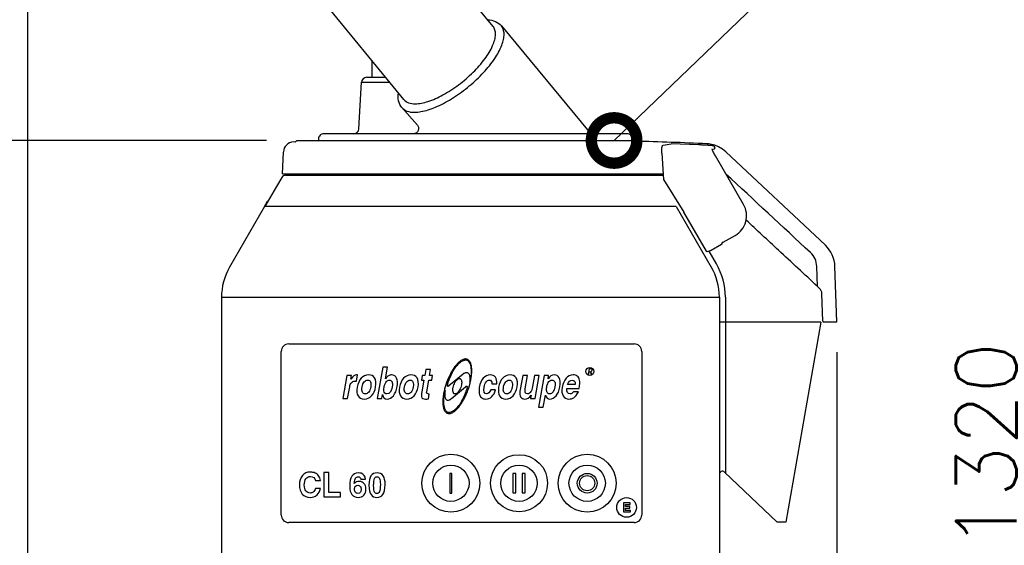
# Model space of a CAD drawing. Extents: x 460 to 8195, y 0 to 5507.
# Tile 22 of 30: x 4640 to 5290, y 1284 to 1631. Entities that reach past the tile are written whole.
import ezdxf

# ---------------------------------------------------------------- set-up
doc = ezdxf.new("R2010")
doc.units = 0
doc.header["$LTSCALE"] = 2
doc.header["$PDMODE"] = 3
doc.layers.get('0').update_dxf_attribs({"linetype": 'CONTINUOUS'})
doc.layers.get('DEFPOINTS').update_dxf_attribs({"linetype": 'CONTINUOUS'})
doc.layers.add('SUNPOU', color=7, linetype='CONTINUOUS')
doc.styles.get("Standard").update_dxf_attribs({"font": 'romans.shx', "bigfont": 'extfont.shx'})
doc.dimstyles.get("Standard").update_dxf_attribs({"dimscale": 20, "dimtxt": 2, "dimasz": 3, "dimexe": 1, "dimexo": 1, "dimgap": 0.6, "dimtad": 3, "dimdec": 0, "dimzin": 0, "dimdsep": 46, "dimtxsty": 'STANDARD', "dimblk1": 'OPEN', "dimblk2": 'OPEN', "dimsah": 1, "dimcen": 1.5, "dimadec": 0, "dimazin": 0, "dimtfac": 1, "dimtdec": 0, "dimtmove": 0, "dimatfit": 0, "dimldrblk": 'DOTSMALL', "dimfxl": 1, "dimtvp": 1, "dimtolj": 1, "dimtzin": 0, "dimarcsym": 0})

# ---------------------------------------------------------------- blocks, each defined once
blk = doc.blocks.new('_OPEN')
at = {"color": 0, "linetype": 'ByBlock'}
for p, q in [((-1, 0.167), (0, 0)), ((0, 0), (-1, -0.167)), ((0, 0), (-1, 0))]:
    blk.add_line(p, q, dxfattribs=at)
blk = doc.blocks.new('*D42')
at = {"layer": 'DEFPOINTS', "color": 0}
for p in [(4545.13, 1551.19), (4822.89, 1551.19), (4824.68, 688.64)]:
    blk.add_point(p, dxfattribs=at)
at = {"layer": 'SUNPOU', "color": 0, "lineweight": -2}
for p, q in [((4802.89, 1551.19), (4525.13, 1551.19)), ((4545.13, 748.64), (4545.13, 1491.19)), ((4804.68, 688.64), (4525.13, 688.64))]:
    blk.add_line(p, q, dxfattribs=at)
at = {"layer": 'SUNPOU', "color": 0, "lineweight": -2, "xscale": 60, "yscale": 60, "zscale": 60}
for p, rotation in [((4545.13, 1551.19), 90), ((4545.13, 688.64), 270)]:
    blk.add_blockref('_OPEN', p, dxfattribs=dict(at, rotation=rotation))
at = {"layer": 'SUNPOU', "color": 0, "insert": (4493.13, 1119.92), "char_height": 40, "attachment_point": 2, "rotation": 90}
blk.add_mtext('\\A1;860', dxfattribs=at)
blk = doc.blocks.new('_DotSmall')
at = {"color": 0, "linetype": 'ByBlock', "const_width": 0.5}
blk.add_lwpolyline([(-0.0625, 0, 1), (0.0625, 0, 1)], format="xyb", close=True, dxfattribs=at)
blk = doc.blocks.new('*D47')
at = {"layer": 'DEFPOINTS', "color": 0}
for p in [(5728.4, 2008.67), (5310.04, 688.64), (5520.54, 688.64)]:
    blk.add_point(p, dxfattribs=at)
at = {"layer": 'SUNPOU', "color": 0, "lineweight": -2}
for p, q in [((5708.4, 2008.67), (5290.04, 2008.67)), ((5310.04, 1948.67), (5310.04, 748.64)), ((5500.54, 688.64), (5290.04, 688.64))]:
    blk.add_line(p, q, dxfattribs=at)
at = {"layer": 'SUNPOU', "color": 0, "lineweight": -2, "xscale": 60, "yscale": 60, "zscale": 60}
for p, rotation in [((5310.04, 2008.67), 90), ((5310.04, 688.64), 270)]:
    blk.add_blockref('_OPEN', p, dxfattribs=dict(at, rotation=rotation))
at = {"layer": 'SUNPOU', "color": 0, "insert": (5278.04, 1349.66), "char_height": 40, "attachment_point": 5, "rotation": 90}
blk.add_mtext('\\A1;1320', dxfattribs=at)
blk = doc.blocks.new('*D39')
at = {"layer": 'DEFPOINTS', "color": 0}
for p in [(4898.65, 2008.67), (4465.13, 688.64), (4566.24, 688.64)]:
    blk.add_point(p, dxfattribs=at)
at = {"layer": 'SUNPOU', "color": 0, "lineweight": -2}
for p, q in [((4878.65, 2008.67), (4445.13, 2008.67)), ((4465.13, 1948.67), (4465.13, 748.64)), ((4546.24, 688.64), (4445.13, 688.64))]:
    blk.add_line(p, q, dxfattribs=at)
at = {"layer": 'SUNPOU', "color": 0, "lineweight": -2, "xscale": 60, "yscale": 60, "zscale": 60}
for p, rotation in [((4465.13, 2008.67), 90), ((4465.13, 688.64), 270)]:
    blk.add_blockref('_OPEN', p, dxfattribs=dict(at, rotation=rotation))
at = {"layer": 'SUNPOU', "color": 0, "insert": (4433.13, 1349.16), "char_height": 40, "attachment_point": 5, "rotation": 90}
blk.add_mtext('\\A1;1320', dxfattribs=at)
blk = doc.blocks.new('*D44')
at = {"layer": 'DEFPOINTS', "color": 0}
for p in [(4645.13, 1893.91), (5179.45, 1431.4), (5179.45, 588.64)]:
    blk.add_point(p, dxfattribs=at)
at = {"layer": 'SUNPOU', "color": 0, "lineweight": -2}
for p, q in [((4645.13, 1873.91), (4645.13, 568.64)), ((5179.45, 1411.4), (5179.45, 568.64)), ((4705.13, 588.64), (5119.45, 588.64))]:
    blk.add_line(p, q, dxfattribs=at)
at = {"layer": 'SUNPOU', "color": 0, "lineweight": -2, "xscale": 60, "yscale": 60, "zscale": 60, "rotation": 180}
blk.add_blockref('_OPEN', (4645.13, 588.64), dxfattribs=at)
at = {"layer": 'SUNPOU', "color": 0, "lineweight": -2, "xscale": 60, "yscale": 60, "zscale": 60}
blk.add_blockref('_OPEN', (5179.45, 588.64), dxfattribs=at)
at = {"layer": 'SUNPOU', "color": 0, "insert": (4912.29, 620.64), "char_height": 40, "attachment_point": 5}
blk.add_mtext('\\A1;535', dxfattribs=at)

msp = doc.modelspace()

# ---------------------------------------------------------------- linework, layer by layer
at = {"color": 2, "linetype": 'Continuous'}
for p, q in [((4952.5, 1626.45), (4851.67, 1749.54)), ((4893.65, 1578.25), (4792.81, 1701.34)), ((4957.97, 1626.8), (5015.98, 1556.98)), ((4872.68, 1592.92), (4872.68, 1603.85)), ((4869.06, 1592.92), (4881.63, 1592.92)), ((4863.9, 1558.95), (4865.56, 1589.61)), ((4865.56, 1589.61), (4884.34, 1589.61)), ((4892.24, 1572.95), (4902.56, 1561.35)), ((4902.56, 1561.35), (4902.56, 1561.35)), ((4902.56, 1561.35), (4902.85, 1560.93)), ((4840.72, 1555.69), (4840.82, 1555.69)), ((5041, 1555.69), (4840.82, 1555.69)), ((5016.28, 1556.64), (5016.03, 1556.92)), ((5016.03, 1556.92), (5016.03, 1556.92)), ((4822.89, 1551.2), (5044.65, 1551.2)), ((4822.89, 1551.19), (5044.5, 1551.19)), ((4837.22, 1552.19), (4837.22, 1551.19)), ((5044.5, 1552.19), (5044.5, 1551.19)), ((5046.29, 1550.72), (5046.27, 1550.72)), ((5046.44, 1550.71), (5046.29, 1550.72)), ((5070.14, 1548.93), (5070.14, 1548.93)), ((5087.62, 1548.32), (5087.62, 1548.32)), ((5098.29, 1547.39), (5098.19, 1547.51)), ((5098.28, 1547.41), (5098.87, 1546.39)), ((4813.56, 1529.2), (4814.06, 1543.55)), ((5063.91, 1542.91), (5064.96, 1525.34)), ((5097.2, 1545.14), (5098.57, 1545.61)), ((5098.94, 1546.2), (5098.89, 1546.35)), ((5099.3, 1540.99), (5099.3, 1540.99)), ((5117.78, 1509.03), (5099.3, 1540.99)), ((5171.86, 1481.96), (5106.06, 1543.65)), ((4813.56, 1529.2), (5064.73, 1529.2)), ((4815.55, 1528.2), (5064.79, 1528.2)), ((4812.97, 1526.73), (4809.4, 1520.7)), ((5064.96, 1525.34), (5078.34, 1503.95)), ((4809.41, 1520.7), (4801.69, 1507.7)), ((4801.68, 1507.68), (4803.66, 1511.11)), ((4801.64, 1507.61), (4778.54, 1467.61)), ((5069.07, 1507.61), (4805.97, 1507.61)), ((5073.4, 1507.61), (5096.49, 1467.61)), ((5093.3, 1478.07), (5078.34, 1503.95)), ((5104.45, 1483.94), (5112.39, 1488.55)), ((5112.39, 1488.55), (5112.39, 1488.55)), ((5103.26, 1482.61), (5096.38, 1478.61)), ((5103.27, 1482.61), (5103.26, 1482.61)), ((5103.27, 1482.61), (5103.27, 1482.61)), ((5104.45, 1483.94), (5103.53, 1483.39)), ((5096.38, 1478.61), (5093.6, 1477.66)), ((5099.92, 1469.71), (5095.05, 1478.15)), ((5096.39, 1478.62), (5096.38, 1478.61)), ((5166.58, 1454.87), (5166.17, 1468.07)), ((5179.45, 1431.4), (5178.16, 1468.07)), ((5168.03, 1453.53), (5166.58, 1454.87)), ((5170.26, 1431.88), (5169.62, 1450.04)), ((4773.18, 1447.61), (4773.18, 1218.62)), ((5101.85, 1447.61), (4773.18, 1447.61)), ((5101.85, 1447.74), (5101.85, 1218.62)), ((5105.82, 1447.71), (5105.82, 1331.65)), ((5168.83, 1431.2), (5105.82, 1431.2)), ((5168.83, 1431.17), (5145.83, 1299.21)), ((5170.75, 1431.4), (5179.45, 1431.4)), ((4812.61, 1303.87), (4812.61, 1411.86)), ((4817.61, 1416.86), (5045.6, 1416.86)), ((5050.6, 1411.86), (5050.6, 1303.87)), ((4879.66, 1401.56), (4876.01, 1380.86)), ((4882.87, 1401.56), (4879.66, 1401.56)), ((4881.49, 1393.72), (4882.87, 1401.56)), ((4908.04, 1400.03), (4907.33, 1395.97)), ((4911.26, 1400.03), (4908.04, 1400.03)), ((4910.54, 1395.97), (4911.26, 1400.03)), ((5015.82, 1400.41), (5015.21, 1396.96)), ((5015.56, 1396.96), (5015.83, 1398.5)), ((5017.2, 1400.41), (5015.82, 1400.41)), ((5015.83, 1398.5), (5016.81, 1398.5)), ((5016.81, 1398.5), (5017, 1396.96)), ((5017.18, 1398.65), (5017.44, 1398.8)), ((5017.4, 1396.96), (5017.18, 1398.65)), ((5017.48, 1400.34), (5017.2, 1400.41)), ((5017.44, 1398.8), (5017.66, 1399.09)), ((5017.67, 1400.12), (5017.48, 1400.34)), ((5017.66, 1399.09), (5017.76, 1399.31)), ((5017.79, 1399.82), (5017.67, 1400.12)), ((5017.76, 1399.31), (5017.81, 1399.6)), ((5017.81, 1399.6), (5017.79, 1399.82)), ((4855.93, 1395.97), (4853.26, 1380.86)), ((4858.93, 1395.97), (4855.93, 1395.97)), ((4858.49, 1393.48), (4858.93, 1395.97)), ((4858.8, 1393.91), (4858.49, 1393.48)), ((4862.26, 1392.25), (4862.99, 1396.38)), ((4905.65, 1395.97), (4905.12, 1392.96)), ((4905.12, 1392.96), (4906.8, 1392.96)), ((4906.8, 1392.96), (4905.44, 1385.25)), ((4907.33, 1395.97), (4905.65, 1395.97)), ((4908.66, 1385.28), (4910.01, 1392.96)), ((4910.01, 1392.96), (4912.01, 1392.96)), ((4912.54, 1395.97), (4910.54, 1395.97)), ((4912.01, 1392.96), (4912.54, 1395.97)), ((4932.64, 1396.96), (4923.38, 1389.2)), ((4972.02, 1395.97), (4970.4, 1386.76)), ((4975.24, 1395.97), (4972.02, 1395.97)), ((4973.68, 1387.12), (4975.24, 1395.97)), ((4979.78, 1395.97), (4978.49, 1388.65)), ((4982.99, 1395.97), (4979.78, 1395.97)), ((4980.33, 1380.86), (4982.99, 1395.97)), ((4986.1, 1395.97), (4982.4, 1374.99)), ((4989.17, 1395.97), (4986.1, 1395.97)), ((4988.8, 1393.9), (4989.17, 1395.97)), ((5015.21, 1396.96), (5015.56, 1396.96)), ((5017, 1396.96), (5017.4, 1396.96)), ((4856.48, 1380.86), (4857.82, 1388.49)), ((4925.06, 1380.84), (4934.31, 1388.61)), ((4954.11, 1386.47), (4950.9, 1386.47)), ((4951.69, 1390.55), (4954.9, 1390.55)), ((5001.2, 1387.34), (5009.36, 1387.34)), ((5006.64, 1390.11), (5001.71, 1390.11)), ((5008.84, 1385.13), (5005.63, 1385.13)), ((4853.26, 1380.86), (4856.48, 1380.86)), ((4876.01, 1380.86), (4879.11, 1380.86)), ((4879.11, 1380.86), (4879.57, 1383.49)), ((4909.82, 1380.55), (4910.36, 1383.58)), ((4977.64, 1383.06), (4977.25, 1380.86)), ((4977.25, 1380.86), (4980.33, 1380.86)), ((4985.61, 1374.99), (4987.02, 1382.97)), ((4982.4, 1374.99), (4985.61, 1374.99)), ((4835.26, 1326.58), (4838.52, 1326.58)), ((4840.73, 1331.86), (4840.73, 1315.87)), ((4843.99, 1331.86), (4840.73, 1331.86)), ((4843.99, 1318.73), (4843.99, 1331.86)), ((4865.12, 1327.59), (4868.27, 1327.59)), ((4923.86, 1331.36), (4923.86, 1318.37)), ((4925.36, 1331.36), (4923.86, 1331.36)), ((4925.36, 1318.37), (4925.36, 1331.36)), ((4967.61, 1331.21), (4965.61, 1331.21)), ((4965.61, 1331.21), (4965.61, 1318.52)), ((4967.61, 1318.52), (4967.61, 1331.21)), ((4973.61, 1331.21), (4971.61, 1331.21)), ((4971.61, 1331.21), (4971.61, 1318.52)), ((4973.61, 1318.52), (4973.61, 1331.21)), ((5140.13, 1299.21), (5105.23, 1332.21)), ((4838.48, 1321.43), (4835.22, 1321.43)), ((4840.73, 1315.87), (4851.83, 1315.87)), ((4851.83, 1318.73), (4843.99, 1318.73)), ((4851.83, 1315.87), (4851.83, 1318.73)), ((4923.86, 1318.37), (4925.36, 1318.37)), ((4965.61, 1318.52), (4967.61, 1318.52)), ((4971.61, 1318.52), (4973.61, 1318.52)), ((5042.96, 1311.87), (5038.6, 1311.87)), ((5038.6, 1311.87), (5038.6, 1305.87)), ((5039.83, 1310.79), (5042.96, 1310.79)), ((5039.83, 1309.56), (5039.83, 1310.79)), ((5042.69, 1309.56), (5039.83, 1309.56)), ((5039.83, 1308.48), (5042.69, 1308.48)), ((5039.83, 1306.94), (5039.83, 1308.48)), ((5043.1, 1306.94), (5039.83, 1306.94)), ((5042.69, 1308.48), (5042.69, 1309.56)), ((5042.96, 1310.79), (5042.96, 1311.87)), ((5043.1, 1305.87), (5043.1, 1306.94)), ((5038.6, 1305.87), (5043.1, 1305.87)), ((5045.6, 1298.87), (4817.61, 1298.87)), ((5145.83, 1299.21), (5140.13, 1299.21))]:
    msp.add_line(p, q, dxfattribs=at)
for points in [[(4902.85, 1560.93), (4903.25, 1559.96), (4903.34, 1558.91), (4903.12, 1557.88), (4902.6, 1556.97), (4901.83, 1556.25), (4900.89, 1555.79), (4899.85, 1555.64)], [(5018.74, 1555.64), (5017.84, 1555.75), (5017, 1556.1), (5016.28, 1556.64)], [(4822.89, 1551.2), (4822.83, 1551.11), (4822.33, 1550.56), (4821.85, 1550.18), (4820.73, 1550.21)], [(5045.54, 1550.81), (5044.99, 1550.97), (5044.5, 1551.19)], [(5097.66, 1547.72), (5097.55, 1547.73), (5097.42, 1547.75), (5097.27, 1547.77), (5097.11, 1547.79), (5096.92, 1547.81), (5096.72, 1547.83), (5096.49, 1547.85), (5096.25, 1547.87), (5095.98, 1547.89), (5095.7, 1547.91), (5095.4, 1547.94), (5095.07, 1547.96), (5094.73, 1547.98), (5094.37, 1548), (5094, 1548.03), (5093.6, 1548.05), (5093.19, 1548.07), (5092.75, 1548.1), (5092.3, 1548.12), (5091.84, 1548.14), (5091.35, 1548.17), (5090.85, 1548.19), (5090.33, 1548.21), (5089.79, 1548.23), (5089.23, 1548.26), (5088.66, 1548.28), (5088.07, 1548.3), (5070.14, 1548.93)], [(5098.79, 1548.03), (5096.66, 1548.63), (5094.98, 1548.92), (5093.74, 1549.06)], [(5098.19, 1547.51), (5098.08, 1547.6), (5097.99, 1547.64), (5097.92, 1547.66), (5097.84, 1547.68), (5097.76, 1547.7), (5097.66, 1547.72)], [(5106.03, 1543.68), (5103.93, 1545.4), (5101.26, 1546.99), (5098.79, 1548.03)], [(5098.57, 1545.61), (5098.61, 1545.63), (5098.72, 1545.69), (5098.84, 1545.81), (5098.93, 1545.99), (5098.94, 1546.2)]]:
    msp.add_lwpolyline(points, dxfattribs=at)
for centre, radius in [((5016.36, 1398.69), 2.59), ((4924.61, 1324.87), 19.1), ((4969.61, 1324.87), 18.85), ((5014.6, 1324.87), 19.1), ((4924.61, 1324.87), 12), ((4969.61, 1324.87), 12), ((5014.6, 1324.87), 12), ((5014.6, 1324.87), 6.5), ((5014.6, 1324.87), 5), ((5040.6, 1308.87), 6.5)]:
    msp.add_circle(centre, radius, dxfattribs=at)
for centre, radius, start, end in [((4869.05, 1589.42), 3.5, 89.99998, 177), ((4898.71, 1604.73), 35.03, 281.82433, 282.05636), ((4840.72, 1552.19), 3.5, 89.98457, 180), ((4860.41, 1559.14), 3.5, 270, 357), ((5041, 1552.19), 3.5, 0, 90.01543), ((4820.96, 1543.31), 6.9, 91.88171, 177.59567), ((5046.4, 1554.72), 4.01, 241.64655, 250.5425), ((5045.23, 1551.7), 0.773, 220.69489, 257.91962), ((5046.4, 1554.71), 4, 250.54784, 253.3025), ((5046.41, 1554.73), 4.02, 253.33518, 268.34493), ((5046.4, 1554.73), 4.02, 253.33518, 268.34493), ((4950.7, -1856.62), 3408.68, 87.59491, 88.3904), ((5023.08, 1832.8), 287.75, 278.30315, 279.41305), ((5099.61, 1546.13), 2.61, 196.5375, 196.93824), ((5098.41, 1546.08), 0.49, 288.85783, 292.46194), ((4815.55, 1525.2), 3, 90, 149.38139), ((4807.99, 1508.61), 5, 146.43078, 150), ((5104.74, 1501.48), 15.07, 29.85058, 30.03587), ((5153.21, 1467.66), 12.97, 1.80415, 47.14294), ((5158.18, 1467.37), 20, 2, 46.84612), ((5061.82, 1447.71), 44, 0, 30), ((4813.18, 1447.61), 40, 150, 180), ((5061.85, 1447.74), 40, 0, 30), ((5164.62, 1449.87), 5, 2, 47.09037), ((5170.75, 1431.9), 0.5, 182, 270), ((4817.61, 1411.86), 5, 90, 180), ((5045.6, 1411.86), 5, 0, 90), ((5103.85, 1330.75), 2, 46.60874, 180), ((4877.22, 1323.07), 19.39, 179.98694, 181.47605), ((4817.61, 1303.87), 5, 180, 270), ((5045.6, 1303.87), 5, 270, 0)]:
    msp.add_arc(centre, radius, start, end, dxfattribs=at)
for points, knots in [([(4901.04, 1575.45), (4903.89, 1575.45), (4910.31, 1576.87), (4919.94, 1581.25), (4929.97, 1587.8), (4939.3, 1595.83), (4946.96, 1604.5), (4951.6, 1611.93), (4953.63, 1617.48), (4954.21, 1620.99), (4953.92, 1624.06), (4953.06, 1625.77), (4952.5, 1626.45)], [0, 0, 0, 0, 0.107417, 0.243608, 0.398388, 0.557835, 0.707212, 0.833594, 0.885562, 0.929662, 0.966925, 1, 1, 1, 1]), ([(4906.03, 1570.48), (4909.36, 1571.19), (4916.41, 1573.73), (4926.73, 1579.44), (4936.95, 1586.97), (4946.13, 1595.63), (4953.42, 1604.63), (4957.7, 1612.19), (4959.45, 1617.77), (4959.87, 1621.29), (4959.45, 1624.38), (4958.54, 1626.1), (4957.97, 1626.8)], [0, 0, 0, 0, 0.123035, 0.267909, 0.424104, 0.579328, 0.721462, 0.840463, 0.889503, 0.931496, 0.96753, 1, 1, 1, 1]), ([(4949, 1630.9), (4950.72, 1630.79), (4954.09, 1630.12), (4956.93, 1628.06), (4957.97, 1626.8)], [0, 0, 0, 0, 0.512778, 1, 1, 1, 1]), ([(4892.24, 1572.95), (4891.2, 1574.22), (4889.75, 1577.4), (4889.75, 1580.82), (4889.97, 1582.53)], [0, 0, 0, 0, 0.487185, 1, 1, 1, 1]), ([(4893.65, 1578.25), (4894.42, 1577.3), (4896.81, 1575.76), (4899.56, 1575.45), (4901.04, 1575.45)], [0, 0, 0, 0, 0.451016, 1, 1, 1, 1]), ([(4892.24, 1572.95), (4893.1, 1571.9), (4895.77, 1570.17), (4898.84, 1569.83), (4900.49, 1569.83)], [0, 0, 0, 0, 0.451128, 1, 1, 1, 1]), ([(4900.49, 1569.83), (4900.91, 1569.83), (4902.73, 1569.89), (4904.53, 1570.16), (4905.89, 1570.45)], [0, 0, 0, 0, 0.232385, 1, 1, 1, 1]), ([(5015.92, 1556.97), (5015.94, 1556.97), (5015.98, 1556.95), (5016.02, 1556.93), (5016.03, 1556.92)], [0, 0, 0, 0, 0.619081, 1, 1, 1, 1]), ([(5063.91, 1542.91), (5063.87, 1543.55), (5063.84, 1544.75), (5063.94, 1546.33), (5064.14, 1547.39), (5064.39, 1547.92), (5064.56, 1548.06), (5064.63, 1548.07)], [0, 0, 0, 0, 0.360671, 0.672106, 0.890181, 0.957085, 1, 1, 1, 1]), ([(5097.1, 1545.39), (5097.08, 1545.47), (5097.04, 1545.57), (5097.05, 1545.72), (5097.08, 1545.74)], [0, 0, 0, 0, 0.69786, 1, 1, 1, 1]), ([(5099.3, 1540.99), (5098.82, 1541.82), (5098.16, 1543.01), (5097.45, 1544.48), (5097.19, 1545.11), (5097.1, 1545.37)], [0, 0, 0, 0, 0.588039, 0.82941, 1, 1, 1, 1]), ([(5112.39, 1488.55), (5114.06, 1489.52), (5117.06, 1492.16), (5119.68, 1497.53), (5120.07, 1503.5), (5118.78, 1507.29), (5117.81, 1508.98)], [0, 0, 0, 0, 0.24933, 0.499192, 0.749528, 1, 1, 1, 1]), ([(4801.81, 1507.6), (4801.76, 1507.6), (4801.74, 1507.62), (4801.63, 1507.6), (4801.64, 1507.61)], [0, 0, 0, 0, 0.759771, 1, 1, 1, 1]), ([(4805.97, 1507.61), (4805.51, 1507.61), (4804.12, 1507.6), (4802.74, 1507.6), (4801.81, 1507.6)], [0, 0, 0, 0, 0.328627, 1, 1, 1, 1]), ([(5073.4, 1507.61), (5073.38, 1507.61), (5072.96, 1507.56), (5072.54, 1507.61), (5072.14, 1507.61)], [0, 0, 0, 0, 0.054907, 1, 1, 1, 1]), ([(5166.58, 1454.87), (5158.03, 1462.82), (5142.34, 1477.4), (5126.64, 1491.98), (5119.49, 1498.62)], [0, 0, 0, 0, 0.544645, 1, 1, 1, 1]), ([(5103.56, 1483.16), (5103.56, 1483.13), (5103.55, 1482.99), (5103.51, 1482.86), (5103.45, 1482.77)], [0, 0, 0, 0, 0.204473, 1, 1, 1, 1]), ([(5093.6, 1477.66), (5093.59, 1477.65), (5093.55, 1477.71), (5093.49, 1477.78), (5093.4, 1477.92), (5093.34, 1478.02), (5093.3, 1478.07)], [0, 0, 0, 0, 0.089415, 0.308121, 0.627492, 1, 1, 1, 1]), ([(5105.82, 1431.2), (5105.56, 1431.2), (5105.05, 1431.2), (5104.32, 1431.2), (5103.64, 1431.2), (5103.05, 1431.2), (5102.62, 1431.2), (5102.33, 1431.21), (5102.16, 1431.21), (5102.03, 1431.21), (5101.95, 1431.21), (5101.9, 1431.21), (5101.87, 1431.21), (5101.86, 1431.21), (5101.85, 1431.21), (5101.85, 1431.21)], [0, 0, 0, 0, 0.195526, 0.383296, 0.556179, 0.707597, 0.83179, 0.882155, 0.924035, 0.957029, 0.980823, 0.989197, 0.995192, 0.998795, 1, 1, 1, 1]), ([(4935.34, 1406.73), (4935.08, 1406.83), (4934.6, 1406.92), (4933.75, 1406.92), (4932.79, 1406.67), (4931.74, 1406.16), (4930.75, 1405.5), (4929.83, 1404.72), (4928.65, 1403.56), (4927.27, 1401.91), (4925.73, 1399.67), (4923.84, 1396.36), (4922.58, 1393.53), (4921.82, 1391.46)], [0, 0, 0, 0, 0.03125, 0.0625, 0.125, 0.1875, 0.25, 0.3125, 0.375, 0.5, 0.625, 0.75, 1, 1, 1, 1]), ([(4926.58, 1399.84), (4927.16, 1400.76), (4928.08, 1401.99), (4929.38, 1403.41), (4930.4, 1404.35), (4931.46, 1405.17), (4932.39, 1405.73), (4933.17, 1406.06), (4933.78, 1406.25), (4934.42, 1406.33), (4934.88, 1406.28), (4935.14, 1406.19)], [0, 0, 0, 0, 0.25, 0.375, 0.5, 0.625, 0.75, 0.8125, 0.875, 0.9375, 1, 1, 1, 1]), ([(4935.14, 1406.19), (4935.32, 1406.12), (4935.63, 1405.96), (4936.12, 1405.57), (4936.58, 1405), (4937, 1404.24), (4937.42, 1403.16), (4937.77, 1401.71), (4937.98, 1399.86), (4938.02, 1397.91), (4937.85, 1395.2), (4937.5, 1393.05), (4937.15, 1391.54)], [0, 0, 0, 0, 0.03125, 0.0625, 0.125, 0.1875, 0.25, 0.375, 0.5, 0.625, 0.75, 1, 1, 1, 1]), ([(4935.87, 1386.35), (4936.63, 1388.42), (4937.48, 1391.39), (4938.15, 1395.15), (4938.42, 1397.85), (4938.43, 1400), (4938.27, 1401.65), (4938.06, 1402.84), (4937.73, 1403.98), (4937.25, 1405.05), (4936.67, 1405.85), (4936.02, 1406.41), (4935.6, 1406.64), (4935.34, 1406.73)], [0, 0, 0, 0, 0.25, 0.375, 0.5, 0.625, 0.6875, 0.75, 0.8125, 0.875, 0.9375, 0.96875, 1, 1, 1, 1]), ([(4923.38, 1389.2), (4923.22, 1389.06), (4922.98, 1388.9), (4922.75, 1388.82), (4922.6, 1388.83), (4922.46, 1388.94), (4922.39, 1389.19), (4922.41, 1389.63), (4922.5, 1390.16), (4922.71, 1390.97), (4923.1, 1392.16), (4923.74, 1393.79), (4924.53, 1395.61), (4925.46, 1397.61), (4926.18, 1399.07), (4926.58, 1399.84)], [0, 0, 0, 0, 0.03125, 0.0625, 0.09375, 0.125, 0.1875, 0.25, 0.3125, 0.375, 0.5, 0.625, 0.75, 0.875, 1, 1, 1, 1]), ([(4937.15, 1391.54), (4937.27, 1392.24), (4937.4, 1393.46), (4937.33, 1395.41), (4936.87, 1396.76), (4936.05, 1397.56), (4935.24, 1397.85), (4934.35, 1397.78), (4933.46, 1397.45), (4932.93, 1397.16), (4932.64, 1396.96)], [0, 0, 0, 0, 0.125, 0.25, 0.5, 0.625, 0.75, 0.875, 0.9375, 1, 1, 1, 1]), ([(4921.82, 1391.46), (4921.07, 1389.39), (4920.22, 1386.41), (4919.54, 1382.66), (4919.28, 1379.95), (4919.27, 1377.8), (4919.43, 1376.16), (4919.64, 1374.96), (4919.97, 1373.83), (4920.45, 1372.76), (4921.02, 1371.95), (4921.68, 1371.4), (4922.1, 1371.17), (4922.36, 1371.07)], [0, 0, 0, 0, 0.25, 0.375, 0.5, 0.625, 0.6875, 0.75, 0.8125, 0.875, 0.9375, 0.96875, 1, 1, 1, 1]), ([(4926.55, 1389.74), (4926.77, 1390.35), (4927.15, 1391.16), (4927.73, 1392.09), (4928.2, 1392.71), (4928.7, 1393.24), (4929.26, 1393.67), (4929.78, 1393.92), (4930.25, 1393.99), (4930.52, 1393.96), (4930.67, 1393.9)], [0, 0, 0, 0, 0.25, 0.375, 0.5, 0.625, 0.75, 0.875, 0.9375, 1, 1, 1, 1]), ([(4930.67, 1393.9), (4930.82, 1393.85), (4931.04, 1393.7), (4931.36, 1393.34), (4931.6, 1392.82), (4931.75, 1392.13), (4931.79, 1391.4), (4931.75, 1390.62), (4931.6, 1389.54), (4931.37, 1388.68), (4931.15, 1388.07)], [0, 0, 0, 0, 0.0625, 0.125, 0.25, 0.375, 0.5, 0.625, 0.75, 1, 1, 1, 1]), ([(4922.56, 1371.62), (4922.38, 1371.68), (4922.08, 1371.85), (4921.62, 1372.24), (4921.18, 1372.81), (4920.8, 1373.57), (4920.41, 1374.65), (4920.11, 1376.1), (4919.94, 1377.94), (4919.94, 1379.87), (4920.13, 1382.55), (4920.49, 1384.68), (4920.84, 1386.16)], [0, 0, 0, 0, 0.03125, 0.0625, 0.125, 0.1875, 0.25, 0.375, 0.5, 0.625, 0.75, 1, 1, 1, 1]), ([(4920.84, 1386.16), (4920.71, 1385.4), (4920.55, 1384.08), (4920.57, 1382.01), (4920.98, 1380.61), (4921.74, 1379.83), (4922.52, 1379.6), (4923.37, 1379.76), (4924.25, 1380.22), (4924.77, 1380.6), (4925.06, 1380.84)], [0, 0, 0, 0, 0.125, 0.25, 0.5, 0.625, 0.75, 0.875, 0.9375, 1, 1, 1, 1]), ([(4922.36, 1371.07), (4922.62, 1370.98), (4923.09, 1370.88), (4923.95, 1370.89), (4924.91, 1371.14), (4925.96, 1371.65), (4926.94, 1372.31), (4927.87, 1373.08), (4929.05, 1374.24), (4930.43, 1375.89), (4931.96, 1378.14), (4933.86, 1381.45), (4935.12, 1384.28), (4935.87, 1386.35)], [0, 0, 0, 0, 0.03125, 0.0625, 0.125, 0.1875, 0.25, 0.3125, 0.375, 0.5, 0.625, 0.75, 1, 1, 1, 1]), ([(4927.03, 1383.9), (4926.88, 1383.96), (4926.65, 1384.11), (4926.34, 1384.47), (4926.1, 1384.99), (4925.95, 1385.67), (4925.9, 1386.41), (4925.94, 1387.18), (4926.1, 1388.27), (4926.33, 1389.13), (4926.55, 1389.74)], [0, 0, 0, 0, 0.0625, 0.125, 0.25, 0.375, 0.5, 0.625, 0.75, 1, 1, 1, 1]), ([(4931.15, 1388.07), (4930.92, 1387.46), (4930.55, 1386.65), (4929.97, 1385.72), (4929.5, 1385.1), (4928.99, 1384.57), (4928.44, 1384.14), (4927.92, 1383.89), (4927.45, 1383.82), (4927.18, 1383.85), (4927.03, 1383.9)], [0, 0, 0, 0, 0.25, 0.375, 0.5, 0.625, 0.75, 0.875, 0.9375, 1, 1, 1, 1]), ([(4934.31, 1388.61), (4934.48, 1388.75), (4934.72, 1388.91), (4935.03, 1389.02), (4935.23, 1388.93), (4935.32, 1388.63), (4935.31, 1388.2), (4935.22, 1387.67), (4935.01, 1386.86), (4934.61, 1385.67), (4933.97, 1384.04), (4933.18, 1382.21), (4932.24, 1380.2), (4931.51, 1378.73), (4931.12, 1377.96)], [0, 0, 0, 0, 0.03125, 0.0625, 0.125, 0.1875, 0.25, 0.3125, 0.375, 0.5, 0.625, 0.75, 0.875, 1, 1, 1, 1]), ([(4931.12, 1377.96), (4930.55, 1377.03), (4929.64, 1375.78), (4928.34, 1374.35), (4927.33, 1373.4), (4926.26, 1372.58), (4925.15, 1371.93), (4924.15, 1371.56), (4923.28, 1371.47), (4922.81, 1371.52), (4922.56, 1371.62)], [0, 0, 0, 0, 0.25, 0.375, 0.5, 0.625, 0.75, 0.875, 0.9375, 1, 1, 1, 1])]:
    msp.add_open_spline(points, degree=3, knots=knots, dxfattribs=at)
for points in [[(5162.03, 1477.17), (5143.43, 1494.47), (5124.82, 1511.77), (5106.2, 1529.06)], [(5071.21, 1507.59), (5070.5, 1507.58), (5069.78, 1507.61), (5069.07, 1507.61)], [(5072.14, 1507.61), (5071.83, 1507.61), (5071.52, 1507.6), (5071.21, 1507.59)], [(5103.45, 1482.77), (5103.4, 1482.71), (5103.34, 1482.65), (5103.27, 1482.61)], [(5103.53, 1483.39), (5103.54, 1483.32), (5103.56, 1483.24), (5103.56, 1483.16)], [(4857.82, 1388.49), (4858.04, 1389.7), (4858.37, 1390.59), (4858.83, 1391.15)], [(4862.41, 1396.42), (4861.19, 1396.42), (4859.98, 1395.58), (4858.8, 1393.91)], [(4858.83, 1391.15), (4859.46, 1391.91), (4860.33, 1392.3), (4861.42, 1392.3)], [(4861.42, 1392.3), (4861.65, 1392.3), (4861.93, 1392.27), (4862.26, 1392.25)], [(4862.99, 1396.38), (4862.74, 1396.4), (4862.55, 1396.42), (4862.41, 1396.42)], [(4865.44, 1394.27), (4864.09, 1392.84), (4863.2, 1390.85), (4862.75, 1388.32)], [(4870.25, 1396.42), (4868.38, 1396.42), (4866.79, 1395.7), (4865.44, 1394.27)], [(4865.99, 1388.44), (4866.26, 1389.95), (4866.74, 1391.09), (4867.44, 1391.85)], [(4867.44, 1391.85), (4868.14, 1392.6), (4868.9, 1392.98), (4869.72, 1392.98)], [(4869.72, 1392.98), (4870.59, 1392.98), (4871.2, 1392.57), (4871.55, 1391.75)], [(4874.27, 1394.4), (4873.36, 1395.74), (4872.03, 1396.42), (4870.25, 1396.42)], [(4871.55, 1391.75), (4871.9, 1390.94), (4871.97, 1389.83), (4871.72, 1388.42)], [(4874.95, 1388.54), (4875.4, 1391.09), (4875.18, 1393.05), (4874.27, 1394.4)], [(4880.53, 1388.42), (4880.82, 1390.07), (4881.38, 1391.3), (4882.22, 1392.13)], [(4883.45, 1395.87), (4882.79, 1395.51), (4882.14, 1394.79), (4881.49, 1393.72)], [(4882.22, 1392.13), (4882.79, 1392.7), (4883.4, 1392.98), (4884.07, 1392.98)], [(4885.51, 1396.42), (4884.79, 1396.42), (4884.1, 1396.24), (4883.45, 1395.87)], [(4884.07, 1392.98), (4884.85, 1392.98), (4885.43, 1392.58), (4885.76, 1391.82)], [(4888.8, 1394.27), (4888.18, 1395.7), (4887.08, 1396.42), (4885.51, 1396.42)], [(4885.76, 1391.82), (4886.1, 1391.06), (4886.14, 1389.95), (4885.89, 1388.51)], [(4889.13, 1388.68), (4889.54, 1390.98), (4889.43, 1392.84), (4888.8, 1394.27)], [(4893.45, 1394.27), (4892.1, 1392.84), (4891.21, 1390.85), (4890.77, 1388.32)], [(4898.27, 1396.42), (4896.4, 1396.42), (4894.8, 1395.7), (4893.45, 1394.27)], [(4894, 1388.44), (4894.27, 1389.95), (4894.75, 1391.09), (4895.46, 1391.85)], [(4895.46, 1391.85), (4896.15, 1392.6), (4896.92, 1392.98), (4897.74, 1392.98)], [(4897.74, 1392.98), (4898.6, 1392.98), (4899.22, 1392.57), (4899.57, 1391.75)], [(4902.28, 1394.4), (4901.37, 1395.74), (4900.04, 1396.42), (4898.27, 1396.42)], [(4899.57, 1391.75), (4899.92, 1390.94), (4899.98, 1389.83), (4899.73, 1388.42)], [(4902.97, 1388.54), (4903.42, 1391.09), (4903.19, 1393.05), (4902.28, 1394.4)], [(4945.97, 1394.29), (4944.72, 1392.88), (4943.87, 1390.83), (4943.39, 1388.14)], [(4950.48, 1396.42), (4948.73, 1396.42), (4947.22, 1395.7), (4945.97, 1394.29)], [(4946.64, 1388.35), (4946.89, 1389.77), (4947.31, 1390.9), (4947.9, 1391.73)], [(4947.9, 1391.73), (4948.5, 1392.55), (4949.19, 1392.98), (4949.98, 1392.98)], [(4949.98, 1392.98), (4951.09, 1392.98), (4951.66, 1392.16), (4951.69, 1390.55)], [(4953.98, 1394.8), (4953.24, 1395.87), (4952.08, 1396.42), (4950.48, 1396.42)], [(4954.9, 1390.55), (4955.01, 1392.32), (4954.71, 1393.73), (4953.98, 1394.8)], [(4958.85, 1394.27), (4957.5, 1392.84), (4956.61, 1390.85), (4956.16, 1388.32)], [(4963.66, 1396.42), (4961.79, 1396.42), (4960.19, 1395.7), (4958.85, 1394.27)], [(4959.4, 1388.44), (4959.66, 1389.95), (4960.15, 1391.09), (4960.85, 1391.85)], [(4960.85, 1391.85), (4961.55, 1392.6), (4962.31, 1392.98), (4963.13, 1392.98)], [(4963.13, 1392.98), (4964, 1392.98), (4964.61, 1392.57), (4964.96, 1391.75)], [(4967.68, 1394.4), (4966.77, 1395.74), (4965.44, 1396.42), (4963.66, 1396.42)], [(4964.96, 1391.75), (4965.31, 1390.94), (4965.38, 1389.83), (4965.13, 1388.42)], [(4968.36, 1388.54), (4968.81, 1391.09), (4968.58, 1393.05), (4967.68, 1394.4)], [(4987.86, 1388.38), (4988.05, 1389.42), (4988.39, 1390.39), (4988.89, 1391.29)], [(4992.87, 1396.42), (4991.33, 1396.42), (4989.97, 1395.58), (4988.8, 1393.9)], [(4988.89, 1391.29), (4989.52, 1392.41), (4990.33, 1392.98), (4991.34, 1392.98)], [(4991.34, 1392.98), (4992.19, 1392.98), (4992.8, 1392.6), (4993.16, 1391.84)], [(4996.13, 1394.47), (4995.39, 1395.76), (4994.3, 1396.42), (4992.87, 1396.42)], [(4993.16, 1391.84), (4993.52, 1391.08), (4993.57, 1389.95), (4993.31, 1388.48)], [(4996.53, 1388.51), (4997, 1391.18), (4996.87, 1393.17), (4996.13, 1394.47)], [(5000.64, 1394.18), (4999.42, 1392.7), (4998.58, 1390.7), (4998.13, 1388.17)], [(5005.31, 1396.42), (5003.43, 1396.42), (5001.87, 1395.67), (5000.64, 1394.18)], [(5001.71, 1390.11), (5002.3, 1392.02), (5003.31, 1392.98), (5004.75, 1392.98)], [(5004.75, 1392.98), (5006.19, 1392.98), (5006.82, 1392.02), (5006.64, 1390.11)], [(5008.06, 1395.55), (5007.33, 1396.12), (5006.41, 1396.42), (5005.31, 1396.42)], [(5009.59, 1392.95), (5009.3, 1394.1), (5008.79, 1394.97), (5008.06, 1395.55)], [(5009.36, 1387.34), (5009.8, 1389.91), (5009.88, 1391.78), (5009.59, 1392.95)], [(4862.75, 1388.32), (4862.31, 1385.81), (4862.51, 1383.87), (4863.35, 1382.49)], [(4866.2, 1384.99), (4865.78, 1385.75), (4865.71, 1386.89), (4865.99, 1388.44)], [(4868.08, 1383.87), (4867.25, 1383.87), (4866.62, 1384.24), (4866.2, 1384.99)], [(4870.39, 1385.08), (4869.75, 1384.26), (4868.98, 1383.87), (4868.08, 1383.87)], [(4871.72, 1388.42), (4871.47, 1387), (4871.03, 1385.89), (4870.39, 1385.08)], [(4872.32, 1382.61), (4873.64, 1384.07), (4874.51, 1386.03), (4874.95, 1388.54)], [(4881.12, 1384.3), (4880.37, 1385.01), (4880.17, 1386.37), (4880.53, 1388.42)], [(4885.89, 1388.51), (4885.34, 1385.42), (4884.16, 1383.87), (4882.36, 1383.87)], [(4886.65, 1382.66), (4887.86, 1384.15), (4888.69, 1386.16), (4889.13, 1388.68)], [(4890.77, 1388.32), (4890.32, 1385.81), (4890.52, 1383.87), (4891.37, 1382.49)], [(4894.22, 1384.99), (4893.8, 1385.75), (4893.73, 1386.89), (4894, 1388.44)], [(4896.1, 1383.87), (4895.27, 1383.87), (4894.63, 1384.24), (4894.22, 1384.99)], [(4898.4, 1385.08), (4897.76, 1384.26), (4897, 1383.87), (4896.1, 1383.87)], [(4899.73, 1388.42), (4899.48, 1387), (4899.04, 1385.89), (4898.4, 1385.08)], [(4900.34, 1382.61), (4901.65, 1384.07), (4902.53, 1386.03), (4902.97, 1388.54)], [(4905.44, 1385.25), (4905.16, 1383.7), (4905.07, 1382.66), (4905.17, 1382.1)], [(4908.64, 1384.24), (4908.56, 1384.4), (4908.56, 1384.74), (4908.66, 1385.28)], [(4943.39, 1388.14), (4943.14, 1386.74), (4943.12, 1385.4), (4943.34, 1384.16)], [(4948.27, 1383.87), (4946.65, 1383.87), (4946.12, 1385.36), (4946.64, 1388.35)], [(4950.9, 1386.47), (4950.23, 1384.73), (4949.36, 1383.87), (4948.27, 1383.87)], [(4951.61, 1382.05), (4952.74, 1383.14), (4953.59, 1384.61), (4954.11, 1386.47)], [(4956.16, 1388.32), (4955.72, 1385.81), (4955.92, 1383.87), (4956.76, 1382.49)], [(4959.61, 1384.99), (4959.19, 1385.75), (4959.12, 1386.89), (4959.4, 1388.44)], [(4961.49, 1383.87), (4960.66, 1383.87), (4960.03, 1384.24), (4959.61, 1384.99)], [(4963.8, 1385.08), (4963.16, 1384.26), (4962.39, 1383.87), (4961.49, 1383.87)], [(4965.13, 1388.42), (4964.88, 1387), (4964.43, 1385.89), (4963.8, 1385.08)], [(4965.73, 1382.61), (4967.05, 1384.07), (4967.92, 1386.03), (4968.36, 1388.54)], [(4970.4, 1386.76), (4970.13, 1385.25), (4970.04, 1384.15), (4970.13, 1383.48)], [(4975.15, 1383.87), (4973.78, 1383.87), (4973.3, 1384.95), (4973.68, 1387.12)], [(4977.5, 1385.35), (4976.91, 1384.36), (4976.13, 1383.87), (4975.15, 1383.87)], [(4978.49, 1388.65), (4978.21, 1387.09), (4977.89, 1385.99), (4977.5, 1385.35)], [(4987.89, 1385.5), (4987.69, 1386.37), (4987.68, 1387.33), (4987.86, 1388.38)], [(4989.78, 1383.87), (4988.78, 1383.87), (4988.15, 1384.4), (4987.89, 1385.5)], [(4992.04, 1385.15), (4991.44, 1384.29), (4990.68, 1383.87), (4989.78, 1383.87)], [(4993.31, 1388.48), (4993.07, 1387.1), (4992.63, 1385.99), (4992.04, 1385.15)], [(4994.04, 1382.54), (4995.24, 1383.94), (4996.07, 1385.92), (4996.53, 1388.51)], [(4998.13, 1388.17), (4997.73, 1385.87), (4997.92, 1384), (4998.7, 1382.56)], [(5003.28, 1383.87), (5001.61, 1383.87), (5000.92, 1385.02), (5001.2, 1387.34)], [(5005.63, 1385.13), (5005.11, 1384.57), (5004.7, 1384.22), (5004.39, 1384.08)], [(5005.78, 1381.36), (5006.77, 1381.97), (5007.79, 1383.24), (5008.84, 1385.13)], [(4863.35, 1382.49), (4864.19, 1381.12), (4865.55, 1380.43), (4867.42, 1380.43)], [(4867.42, 1380.43), (4869.38, 1380.43), (4871.01, 1381.14), (4872.32, 1382.61)], [(4879.57, 1383.49), (4879.75, 1381.44), (4880.75, 1380.43), (4882.57, 1380.43)], [(4882.36, 1383.87), (4881.84, 1383.87), (4881.43, 1384.01), (4881.12, 1384.3)], [(4882.57, 1380.43), (4884.09, 1380.43), (4885.45, 1381.17), (4886.65, 1382.66)], [(4891.37, 1382.49), (4892.21, 1381.12), (4893.57, 1380.43), (4895.43, 1380.43)], [(4895.43, 1380.43), (4897.39, 1380.43), (4899.02, 1381.14), (4900.34, 1382.61)], [(4905.17, 1382.1), (4905.26, 1381.54), (4905.57, 1381.12), (4906.1, 1380.84)], [(4906.1, 1380.84), (4906.62, 1380.57), (4907.25, 1380.43), (4907.97, 1380.43)], [(4907.97, 1380.43), (4908.42, 1380.43), (4909.03, 1380.47), (4909.82, 1380.55)], [(4909.55, 1383.87), (4909.03, 1383.94), (4908.72, 1384.07), (4908.64, 1384.24)], [(4910.36, 1383.58), (4910, 1383.74), (4909.74, 1383.84), (4909.55, 1383.87)], [(4943.34, 1384.16), (4943.55, 1382.93), (4944.04, 1381.99), (4944.78, 1381.37)], [(4944.78, 1381.37), (4945.53, 1380.75), (4946.47, 1380.43), (4947.6, 1380.43)], [(4947.6, 1380.43), (4949.13, 1380.43), (4950.47, 1380.96), (4951.61, 1382.05)], [(4956.76, 1382.49), (4957.6, 1381.12), (4958.96, 1380.43), (4960.83, 1380.43)], [(4960.83, 1380.43), (4962.78, 1380.43), (4964.42, 1381.14), (4965.73, 1382.61)], [(4970.13, 1383.48), (4970.23, 1382.8), (4970.42, 1382.27), (4970.68, 1381.85)], [(4970.68, 1381.85), (4971.28, 1380.89), (4972.21, 1380.43), (4973.44, 1380.43)], [(4973.44, 1380.43), (4975.07, 1380.43), (4976.47, 1381.3), (4977.64, 1383.06)], [(4987.02, 1382.97), (4987.51, 1381.27), (4988.52, 1380.43), (4990.03, 1380.43)], [(4990.03, 1380.43), (4991.5, 1380.43), (4992.82, 1381.13), (4994.04, 1382.54)], [(4998.7, 1382.56), (4999.48, 1381.13), (5000.76, 1380.43), (5002.56, 1380.43)], [(5002.56, 1380.43), (5003.72, 1380.43), (5004.8, 1380.75), (5005.78, 1381.36)], [(5004.39, 1384.08), (5004.09, 1383.94), (5003.72, 1383.87), (5003.28, 1383.87)], [(4826.57, 1329.89), (4825.26, 1328.35), (4824.61, 1326.3), (4824.61, 1323.76)], [(4831.85, 1332.21), (4829.63, 1332.21), (4827.87, 1331.43), (4826.57, 1329.89)], [(4827.87, 1323.75), (4827.87, 1325.48), (4828.22, 1326.85), (4828.92, 1327.85)], [(4828.92, 1327.85), (4829.63, 1328.85), (4830.63, 1329.34), (4831.91, 1329.34)], [(4835.03, 1331.58), (4834.11, 1332), (4833.04, 1332.21), (4831.85, 1332.21)], [(4831.91, 1329.34), (4833.7, 1329.34), (4834.82, 1328.42), (4835.26, 1326.58)], [(4837.3, 1329.8), (4836.71, 1330.57), (4835.95, 1331.17), (4835.03, 1331.58)], [(4838.52, 1326.58), (4838.3, 1327.94), (4837.89, 1329.02), (4837.3, 1329.8)], [(4863.51, 1331.67), (4859.72, 1331.67), (4857.83, 1328.8), (4857.83, 1323.08)], [(4860.81, 1324.74), (4860.98, 1326.44), (4861.29, 1327.6), (4861.72, 1328.19)], [(4863.99, 1326.08), (4862.88, 1326.08), (4861.82, 1325.63), (4860.81, 1324.74)], [(4861.72, 1328.19), (4862.14, 1328.78), (4862.7, 1329.08), (4863.39, 1329.08)], [(4863.39, 1329.08), (4864.25, 1329.08), (4864.83, 1328.58), (4865.12, 1327.59)], [(4865.42, 1331.4), (4864.86, 1331.58), (4864.23, 1331.67), (4863.51, 1331.67)], [(4866.11, 1325.58), (4865.48, 1325.91), (4864.77, 1326.08), (4863.99, 1326.08)], [(4868.27, 1327.59), (4867.99, 1329.61), (4867.04, 1330.88), (4865.42, 1331.4)], [(4871.87, 1329.77), (4870.94, 1328.51), (4870.49, 1326.41), (4870.49, 1323.48)], [(4875.93, 1331.67), (4874.15, 1331.67), (4872.8, 1331.03), (4871.87, 1329.77)], [(4873.63, 1323.29), (4873.63, 1325.6), (4873.8, 1327.13), (4874.15, 1327.91)], [(4874.15, 1327.91), (4874.49, 1328.69), (4875.07, 1329.08), (4875.89, 1329.08)], [(4875.89, 1329.08), (4876.65, 1329.08), (4877.21, 1328.73), (4877.55, 1328.02)], [(4881.22, 1324.13), (4881.22, 1329.15), (4879.45, 1331.67), (4875.93, 1331.67)], [(4877.55, 1328.02), (4877.89, 1327.3), (4878.07, 1325.98), (4878.07, 1324.03)], [(4824.61, 1323.76), (4824.61, 1321.23), (4825.25, 1319.22), (4826.55, 1317.74)], [(4828.93, 1319.78), (4828.22, 1320.71), (4827.87, 1322.03), (4827.87, 1323.75)], [(4831.8, 1318.4), (4830.61, 1318.4), (4829.65, 1318.85), (4828.93, 1319.78)], [(4835.22, 1321.43), (4834.86, 1320.28), (4834.38, 1319.48), (4833.81, 1319.05)], [(4836.25, 1317.13), (4837.44, 1318.19), (4838.18, 1319.62), (4838.48, 1321.43)], [(4857.84, 1322.57), (4857.9, 1320.27), (4858.37, 1318.54), (4859.29, 1317.39)], [(4860.98, 1320.89), (4860.98, 1321.3), (4861.02, 1321.65), (4861.11, 1321.96)], [(4861.61, 1318.83), (4861.19, 1319.31), (4860.98, 1319.99), (4860.98, 1320.89)], [(4861.11, 1321.96), (4861.22, 1322.33), (4861.38, 1322.63), (4861.62, 1322.86)], [(4861.62, 1322.86), (4862.05, 1323.27), (4862.58, 1323.49), (4863.23, 1323.49)], [(4863.23, 1323.49), (4863.63, 1323.49), (4863.97, 1323.41), (4864.28, 1323.23)], [(4864.28, 1323.23), (4864.48, 1323.12), (4864.66, 1322.96), (4864.82, 1322.77)], [(4864.82, 1322.77), (4865.22, 1322.3), (4865.42, 1321.64), (4865.42, 1320.84)], [(4865.42, 1320.84), (4865.42, 1320.06), (4865.24, 1319.41), (4864.88, 1318.89)], [(4867.24, 1324.74), (4866.89, 1325.09), (4866.52, 1325.37), (4866.11, 1325.58)], [(4867.16, 1317.06), (4868.1, 1318.08), (4868.57, 1319.43), (4868.57, 1321.1)], [(4868.57, 1321.1), (4868.57, 1322.64), (4868.13, 1323.85), (4867.24, 1324.74)], [(4870.49, 1323.48), (4870.49, 1320.58), (4870.95, 1318.53), (4871.89, 1317.33)], [(4874.2, 1319.05), (4873.82, 1319.67), (4873.63, 1321.08), (4873.63, 1323.29)], [(4878.07, 1324.03), (4878.07, 1321.73), (4877.9, 1320.17), (4877.58, 1319.34)], [(4879.77, 1317.41), (4880.73, 1318.67), (4881.22, 1320.91), (4881.22, 1324.13)], [(4826.55, 1317.74), (4827.85, 1316.27), (4829.59, 1315.53), (4831.76, 1315.53)], [(4831.76, 1315.53), (4833.56, 1315.53), (4835.06, 1316.06), (4836.25, 1317.13)], [(4833.81, 1319.05), (4833.25, 1318.61), (4832.57, 1318.4), (4831.8, 1318.4)], [(4859.29, 1317.39), (4860.26, 1316.15), (4861.62, 1315.53), (4863.36, 1315.53)], [(4863.26, 1318.11), (4862.58, 1318.11), (4862.02, 1318.35), (4861.61, 1318.83)], [(4864.88, 1318.89), (4864.52, 1318.36), (4863.98, 1318.11), (4863.26, 1318.11)], [(4863.36, 1315.53), (4864.96, 1315.53), (4866.23, 1316.04), (4867.16, 1317.06)], [(4871.89, 1317.33), (4872.83, 1316.13), (4874.13, 1315.53), (4875.81, 1315.53)], [(4875.84, 1318.11), (4875.12, 1318.11), (4874.58, 1318.42), (4874.2, 1319.05)], [(4875.81, 1315.53), (4877.49, 1315.53), (4878.82, 1316.15), (4879.77, 1317.41)], [(4877.58, 1319.34), (4877.26, 1318.52), (4876.69, 1318.11), (4875.84, 1318.11)]]:
    msp.add_open_spline(points, degree=3, dxfattribs=at)

# ---------------------------------------------------------------- dimensions: what is measured, and where the dimension line sits
at = {"layer": 'SUNPOU'}
dim = msp.add_linear_dim(base=(4465.13, 688.64), p1=(4898.65, 2008.67), p2=(4566.24, 688.64), angle=90, dimstyle='STANDARD', override={"dimtmove": 0}, dxfattribs=at)
dim.commit()
dim.dimension.update_dxf_attribs({"geometry": '*D39', "text_midpoint": (4465.13, 1349.16), "dimtype": 160})
dim = msp.add_linear_dim(base=(5310.04, 688.64), p1=(5728.4, 2008.67), p2=(5520.54, 688.64), angle=90, dimstyle='STANDARD', dxfattribs=at)
dim.commit()
dim.dimension.update_dxf_attribs({"geometry": '*D47', "text_midpoint": (5310.04, 1349.66), "dimtype": 160})
dim = msp.add_linear_dim(base=(5179.45, 588.64), p1=(4645.13, 1893.91), p2=(5179.45, 1431.4), text='535', dimstyle='STANDARD', dxfattribs=at)
dim.commit()
dim.dimension.update_dxf_attribs({"geometry": '*D44', "text_midpoint": (4912.29, 620.64)})
dim = msp.add_linear_dim(base=(4545.13, 1551.19), p1=(4824.68, 688.64), p2=(4822.89, 1551.19), angle=90, text='860', dimstyle='STANDARD', override={"dimtmove": 0}, dxfattribs=at)
dim.commit()
dim.dimension.update_dxf_attribs({"geometry": '*D42', "text_midpoint": (4513.13, 1119.92)})

# ---------------------------------------------------------------- leaders
msp.add_leader([(5032.38, 1551.19), (5163.11, 1676.76)], dimstyle='STANDARD', dxfattribs=at)

doc.saveas('drawing.dxf')
